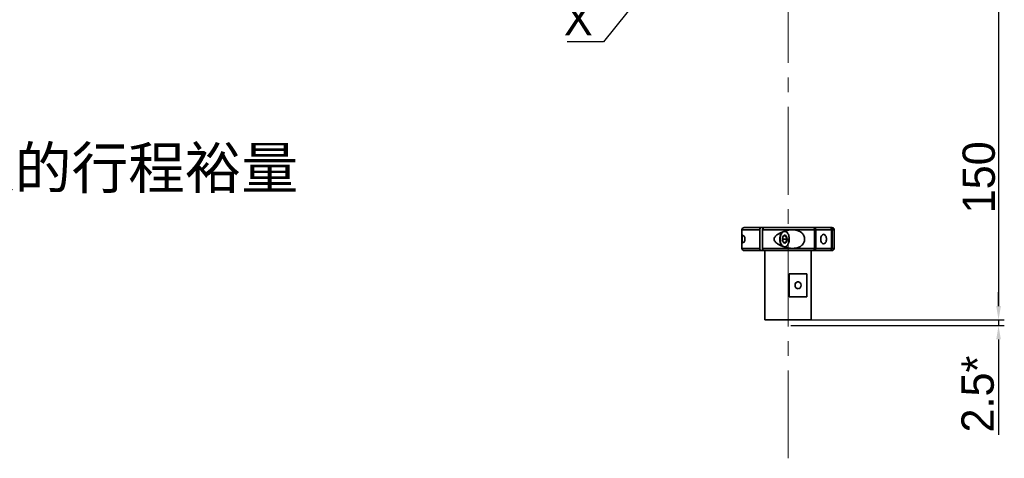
# Model space of a CAD drawing. Header units: millimetres. Extents: x 4086 to 8318, y 123 to 1549.
# Tile 21 of 54: x 6903 to 7116, y 706 to 801. Entities that reach past the tile are written whole.
import ezdxf
from ezdxf import colors
from ezdxf.entities.mleader import LeaderData, LeaderLine
from ezdxf.math import Vec2, Vec3

# ---------------------------------------------------------------- set-up
doc = ezdxf.new("R2010")
doc.units = ezdxf.units.MM
doc.linetypes.add('CENTER2', pattern=[28.575, 19.05, -3.175, 3.175, -3.175])
for name, color, linetype, lineweight in [('中心线层', 7, 'CENTER2', 0), ('粗线层', 7, 'Continuous', 35), ('细线层', 7, 'Continuous', 0)]:
    doc.layers.add(name, color=color, linetype=linetype, lineweight=lineweight)
doc.styles.get("Standard").update_dxf_attribs({"font": 'SourceHanSansCN-Normal.ttf'})
doc.dimstyles.new('直线标注', dxfattribs={"dimtxt": 7, "dimasz": 3, "dimexe": 1.25, "dimexo": 0.625, "dimtad": 1, "dimdec": 1, "dimlfac": 2, "dimdsep": 46, "dimtxsty": 'Standard', "dimcen": 2.5, "dimadec": 0, "dimazin": 0, "dimtm": 1e-09, "dimtfac": 1, "dimtdec": 1, "dimtmove": 0, "dimatfit": 3, "dimfxl": 0, "dimarcsym": 0})

# ---------------------------------------------------------------- blocks, each defined once
blk = doc.blocks.new('*D883')
at = {"layer": 'Defpoints', "color": 0}
for p in [(7069.61, 811.22), (7069.61, 736.22), (7115.23, 736.22)]:
    blk.add_point(p, dxfattribs=at)
at = {"layer": '细线层', "color": 0, "lineweight": -2}
for p, q in [((7070.24, 811.22), (7116.48, 811.22)), ((7115.23, 808.22), (7115.23, 739.22)), ((7070.24, 736.22), (7116.48, 736.22))]:
    blk.add_line(p, q, dxfattribs=at)
at = {"layer": '细线层', "color": 0}
for points in [[(7115.73, 808.22), (7114.73, 808.22), (7115.23, 811.22)], [(7114.73, 739.22), (7115.73, 739.22), (7115.23, 736.22)]]:
    blk.add_solid(points, dxfattribs=at)
at = {"layer": '细线层', "color": 0, "insert": (7110.98, 767.12), "char_height": 7, "attachment_point": 5, "rotation": 90}
blk.add_mtext('150', dxfattribs=at)
blk = doc.blocks.new('*D886')
at = {"layer": 'Defpoints', "color": 0}
for p in [(7069.61, 736.22), (7069.61, 734.97), (7115.23, 734.97)]:
    blk.add_point(p, dxfattribs=at)
at = {"layer": '细线层', "color": 0, "lineweight": -2}
for p, q in [((7115.23, 739.22), (7115.23, 742.22)), ((7070.24, 736.22), (7116.48, 736.22)), ((7115.23, 736.22), (7115.23, 734.97)), ((7070.24, 734.97), (7116.48, 734.97)), ((7115.23, 731.97), (7115.23, 711.29))]:
    blk.add_line(p, q, dxfattribs=at)
at = {"layer": '细线层', "color": 0}
for points in [[(7114.73, 739.22), (7115.73, 739.22), (7115.23, 736.22)], [(7115.73, 731.97), (7114.73, 731.97), (7115.23, 734.97)]]:
    blk.add_solid(points, dxfattribs=at)
at = {"layer": '细线层', "color": 0, "insert": (7110.74, 720.13), "char_height": 7, "attachment_point": 5, "rotation": 90}
blk.add_mtext('2.5*', dxfattribs=at)
blk = doc.blocks.new('_Dot')
at = {"color": 0, "linetype": 'ByBlock', "lineweight": -2}
blk.add_line((-0.5, 0), (-1, 0), dxfattribs=at)
at = {"color": 0, "linetype": 'ByBlock', "const_width": 0.5}
blk.add_lwpolyline([(-0.25, 0, 1), (0.25, 0, 1)], format="xyb", close=True, dxfattribs=at)

msp = doc.modelspace()

# ---------------------------------------------------------------- linework, layer by layer
at = {"layer": '中心线层'}
msp.add_line((7069.6104, 706.2091), (7069.6104, 1011.1307), dxfattribs=at)
at = {"layer": '粗线层', "color": 7, "linetype": 'Continuous'}
for p, q in [((7059.6108, 751.7244), (7059.6108, 755.7244)), ((7059.6108, 755.7244), (7063.4699, 755.7244)), ((7060.1112, 756.2244), (7079.1086, 756.2244)), ((7063.4699, 751.7243), (7063.4699, 755.7245)), ((7064.0787, 755.7245), (7064.0787, 751.7243)), ((7064.0787, 755.7244), (7079.6108, 755.7244)), ((7075.3573, 755.7244), (7075.3573, 751.7244)), ((7075.5944, 751.7244), (7075.5944, 755.7244)), ((7079.0497, 755.7244), (7079.0497, 751.7244)), ((7079.1966, 751.7244), (7079.1966, 755.7244)), ((7079.6108, 751.7244), (7079.6108, 755.7244)), ((7068.5736, 753.7244), (7068.4533, 754.0813)), ((7068.4533, 753.3675), (7068.5736, 753.7244)), ((7068.5736, 753.7244), (7069.3853, 753.7244)), ((7068.6319, 754.4692), (7069.1342, 754.4692)), ((7063.4699, 751.7244), (7059.6108, 751.7244)), ((7079.1105, 751.2244), (7060.1112, 751.2244)), ((7079.6108, 751.7244), (7064.0787, 751.7244)), ((7064.6108, 751.2244), (7064.6108, 736.2244)), ((7064.6108, 751.2244), (7064.6108, 736.2244)), ((7069.1342, 752.9796), (7068.6319, 752.9796)), ((7074.6108, 751.2244), (7074.6108, 736.2244)), ((7073.6871, 746.2244), (7069.8664, 746.2244)), ((7069.8664, 741.2244), (7069.8664, 746.2244)), ((7073.6871, 746.2244), (7073.6871, 741.2244)), ((7069.8664, 741.2244), (7073.6871, 741.2244)), ((7074.6108, 736.2244), (7064.6108, 736.2244)), ((7074.6108, 736.2244), (7064.6108, 736.2244))]:
    msp.add_line(p, q, dxfattribs=at)
for centre, radius, start, end in [((7060.1108, 755.7244), 0.5, 90, 180), ((7079.1108, 755.7244), 0.5, 0, 90), ((7068.2224, 754.1181), 1.5665, 29.41907, 31.712605), ((7060.1108, 751.7244), 0.5, 180, 270), ((7068.2232, 753.3303), 1.5656, 328.282278, 330.580007), ((7075.0401, 751.457), 0.2396, 304.47247, 306.666507), ((7079.1108, 751.7244), 0.5, 270, 0)]:
    msp.add_arc(centre, radius, start, end, dxfattribs=at)
for points, knots in [([(7063.4699, 755.7245), (7063.4699, 755.7887), (7063.4845, 755.9787), (7063.6255, 756.2244), (7063.7622, 756.2244)], [0, 0, 0, 0, 0.31971859, 1, 1, 1, 1]), ([(7064.371, 756.2244), (7064.3316, 756.2244), (7064.1285, 756.1419), (7064.0787, 755.8898), (7064.0787, 755.7245)], [0, 0, 0, 0, 0.19232204, 1, 1, 1, 1]), ([(7068.8372, 755.4299), (7068.3682, 755.2803), (7067.6815, 754.9782), (7066.8913, 754.421), (7066.5968, 753.9653), (7066.5968, 753.7244)], [0, 0, 0, 0, 0.50386433, 0.75344196, 1, 1, 1, 1]), ([(7069.5576, 754.9397), (7069.517, 755.0116), (7069.3634, 755.2474), (7069.1079, 755.439), (7068.9087, 755.4681)], [0, 0, 0, 0, 0.29095406, 1, 1, 1, 1]), ([(7073.1776, 753.7244), (7073.1776, 753.9778), (7073.0667, 754.4877), (7072.4575, 755.3097), (7071.7087, 755.6011), (7071.2205, 755.6779)], [0, 0, 0, 0, 0.25407, 0.5044913, 1, 1, 1, 1]), ([(7075.1763, 756.1889), (7075.2051, 756.169), (7075.3225, 756.0416), (7075.3573, 755.8592), (7075.3573, 755.7244)], [0, 0, 0, 0, 0.20611789, 1, 1, 1, 1]), ([(7075.5944, 755.7244), (7075.5944, 755.8487), (7075.5281, 756.0921), (7075.2959, 756.2244), (7075.1885, 756.2244)], [0, 0, 0, 0, 0.53641348, 1, 1, 1, 1]), ([(7078.7173, 756.2244), (7078.8404, 756.2244), (7079.0993, 756.1126), (7079.1966, 755.8512), (7079.1966, 755.7244)], [0, 0, 0, 0, 0.49252449, 1, 1, 1, 1]), ([(7078.7992, 756.1864), (7078.916, 756.1268), (7079.0303, 755.9514), (7079.0497, 755.7731), (7079.0497, 755.7244)], [0, 0, 0, 0, 0.72919674, 1, 1, 1, 1]), ([(7059.8614, 754.5494), (7059.783, 754.5494), (7059.6995, 754.3328), (7059.678, 754.0702), (7059.6681, 753.8485), (7059.6681, 753.7244)], [0, 0, 0, 0, 0.26877619, 0.57447053, 1, 1, 1, 1]), ([(7059.6681, 753.7244), (7059.6681, 753.6003), (7059.678, 753.3786), (7059.6995, 753.116), (7059.783, 752.8994), (7059.8614, 752.8994)], [0, 0, 0, 0, 0.42552845, 0.73122365, 1, 1, 1, 1]), ([(7060.2514, 753.7244), (7060.2514, 753.9439), (7060.1831, 754.2371), (7059.958, 754.5494), (7059.8614, 754.5494)], [0, 0, 0, 0, 0.69435089, 1, 1, 1, 1]), ([(7059.8614, 752.8994), (7059.958, 752.8994), (7060.1831, 753.2117), (7060.2514, 753.505), (7060.2514, 753.7244)], [0, 0, 0, 0, 0.30564829, 1, 1, 1, 1]), ([(7068.8372, 752.0189), (7068.3683, 752.1685), (7067.6815, 752.4706), (7066.8913, 753.0279), (7066.5968, 753.4835), (7066.5968, 753.7244)], [0, 0, 0, 0, 0.50386598, 0.75344419, 1, 1, 1, 1]), ([(7068.3403, 755.2677), (7068.253, 755.1879), (7067.9106, 754.7436), (7067.8, 754.1599), (7067.8, 753.7244)], [0, 0, 0, 0, 0.21355472, 1, 1, 1, 1]), ([(7067.8, 753.7244), (7067.8, 753.5684), (7067.8425, 753.0228), (7068.0481, 752.4485), (7068.3404, 752.1811)], [0, 0, 0, 0, 0.28257552, 1, 1, 1, 1]), ([(7069.555, 754.9416), (7069.439, 755.1292), (7069.1926, 755.388), (7068.7587, 755.4123), (7068.4691, 755.2689), (7068.2292, 755.0011), (7067.9746, 754.4922), (7067.9047, 754.036), (7067.9047, 753.7244)], [0, 0, 0, 0, 0.22499914, 0.32150927, 0.42395788, 0.54329116, 0.68222097, 1, 1, 1, 1]), ([(7067.9047, 753.7244), (7067.9047, 753.4128), (7067.9746, 752.9567), (7068.2292, 752.4478), (7068.469, 752.18), (7068.7586, 752.0366), (7069.1925, 752.0607), (7069.439, 752.3195), (7069.555, 752.5072)], [0, 0, 0, 0, 0.31776728, 0.45669265, 0.57602807, 0.67848348, 0.77499577, 1, 1, 1, 1]), ([(7068.3807, 753.7244), (7068.3848, 753.7861), (7068.4146, 754.0489), (7068.5271, 754.2967), (7068.6319, 754.4692)], [0, 0, 0, 0, 0.23455792, 1, 1, 1, 1]), ([(7068.3807, 753.7244), (7068.3807, 753.7988), (7068.4007, 754.0611), (7068.4962, 754.3351), (7068.6319, 754.4692)], [0, 0, 0, 0, 0.28049017, 1, 1, 1, 1]), ([(7068.6319, 752.9796), (7068.5955, 753.0395), (7068.4652, 753.2686), (7068.3936, 753.5314), (7068.3807, 753.7244)], [0, 0, 0, 0, 0.26600615, 1, 1, 1, 1]), ([(7068.6319, 752.9796), (7068.5912, 753.0199), (7068.4329, 753.2371), (7068.3807, 753.5158), (7068.3807, 753.7244)], [0, 0, 0, 0, 0.21531422, 1, 1, 1, 1]), ([(7069.1342, 754.4692), (7069.1749, 754.429), (7069.3332, 754.2117), (7069.3853, 753.933), (7069.3853, 753.7244)], [0, 0, 0, 0, 0.21531422, 1, 1, 1, 1]), ([(7069.1342, 754.4692), (7069.1383, 754.4075), (7069.1681, 754.1448), (7069.2805, 753.8969), (7069.3853, 753.7244)], [0, 0, 0, 0, 0.23455792, 1, 1, 1, 1]), ([(7069.3853, 753.7244), (7069.3853, 753.65), (7069.3654, 753.3877), (7069.2699, 753.1138), (7069.1342, 752.9796)], [0, 0, 0, 0, 0.28049017, 1, 1, 1, 1]), ([(7069.3853, 753.7244), (7069.3489, 753.6645), (7069.2186, 753.4355), (7069.147, 753.1726), (7069.1342, 752.9796)], [0, 0, 0, 0, 0.26600615, 1, 1, 1, 1]), ([(7069.8613, 753.7244), (7069.8613, 753.8309), (7069.8387, 754.2303), (7069.7314, 754.6315), (7069.5869, 754.8876)], [0, 0, 0, 0, 0.26591461, 1, 1, 1, 1]), ([(7069.5869, 752.5613), (7069.6323, 752.6416), (7069.7991, 753.0075), (7069.8613, 753.4159), (7069.8613, 753.7244)], [0, 0, 0, 0, 0.23025392, 1, 1, 1, 1]), ([(7071.2205, 751.771), (7071.7087, 751.8478), (7072.4575, 752.1391), (7073.0667, 752.9611), (7073.1776, 753.471), (7073.1776, 753.7244)], [0, 0, 0, 0, 0.49550834, 0.74593051, 1, 1, 1, 1]), ([(7076.7088, 753.7244), (7076.7088, 753.979), (7076.7667, 754.4157), (7077.1448, 754.7744), (7077.322, 754.7744)], [0, 0, 0, 0, 0.58965598, 1, 1, 1, 1]), ([(7077.322, 752.6744), (7077.1448, 752.6745), (7076.7667, 753.0331), (7076.7088, 753.4698), (7076.7088, 753.7244)], [0, 0, 0, 0, 0.41032501, 1, 1, 1, 1]), ([(7077.322, 754.7744), (7077.4992, 754.7744), (7077.8774, 754.4157), (7077.9353, 753.9791), (7077.9353, 753.7244)], [0, 0, 0, 0, 0.41032501, 1, 1, 1, 1]), ([(7077.9353, 753.7244), (7077.9353, 753.4698), (7077.8774, 753.0332), (7077.4992, 752.6744), (7077.322, 752.6744)], [0, 0, 0, 0, 0.58965598, 1, 1, 1, 1]), ([(7063.7622, 751.2244), (7063.7228, 751.2244), (7063.5198, 751.3069), (7063.4699, 751.559), (7063.4699, 751.7243)], [0, 0, 0, 0, 0.19232236, 1, 1, 1, 1]), ([(7064.0787, 751.7243), (7064.0787, 751.6601), (7064.0933, 751.4701), (7064.2343, 751.2244), (7064.371, 751.2244)], [0, 0, 0, 0, 0.31971979, 1, 1, 1, 1]), ([(7068.9084, 751.9807), (7068.9706, 751.9897), (7069.2473, 752.0756), (7069.4485, 752.3156), (7069.5576, 752.5092)], [0, 0, 0, 0, 0.22058385, 1, 1, 1, 1]), ([(7075.3573, 751.7244), (7075.3573, 751.6764), (7075.3438, 751.5129), (7075.2781, 751.3355), (7075.1831, 751.2648)], [0, 0, 0, 0, 0.28864673, 1, 1, 1, 1]), ([(7075.1885, 751.2244), (7075.2959, 751.2244), (7075.5281, 751.3566), (7075.5944, 751.6001), (7075.5944, 751.7244)], [0, 0, 0, 0, 0.4633213, 1, 1, 1, 1]), ([(7078.7173, 751.2244), (7078.8403, 751.2244), (7079.0992, 751.3362), (7079.1966, 751.5976), (7079.1966, 751.7244)], [0, 0, 0, 0, 0.49239236, 1, 1, 1, 1]), ([(7079.0497, 751.7244), (7079.0497, 751.6762), (7079.0306, 751.4995), (7078.9187, 751.3254), (7078.8037, 751.2648)], [0, 0, 0, 0, 0.27039646, 1, 1, 1, 1]), ([(7071.7768, 742.9744), (7071.6908, 742.9744), (7071.5131, 743.0156), (7071.2192, 743.2448), (7071.0517, 743.7244), (7071.2191, 744.204), (7071.5131, 744.4332), (7071.6908, 744.4744), (7071.7768, 744.4744)], [0, 0, 0, 0, 0.11830566, 0.24127603, 0.49998278, 0.75869799, 0.88168714, 1, 1, 1, 1]), ([(7071.7768, 744.4744), (7071.8628, 744.4744), (7072.0404, 744.4332), (7072.3343, 744.204), (7072.5018, 743.7245), (7072.3344, 743.2448), (7072.0404, 743.0156), (7071.8628, 742.9744), (7071.7768, 742.9744)], [0, 0, 0, 0, 0.11830566, 0.24127603, 0.49998278, 0.75869799, 0.88168714, 1, 1, 1, 1])]:
    msp.add_open_spline(points, degree=3, knots=knots, dxfattribs=at)
for points in [[(7070.5994, 755.7244), (7070.0038, 755.7244), (7069.4045, 755.611), (7068.8372, 755.4299)], [(7071.2205, 755.6779), (7071.0154, 755.7101), (7070.807, 755.7244), (7070.5994, 755.7244)], [(7075.07, 756.2244), (7075.1074, 756.2244), (7075.1456, 756.2102), (7075.1763, 756.1889)], [(7078.6439, 756.2244), (7078.6972, 756.2244), (7078.7517, 756.2106), (7078.7992, 756.1864)], [(7068.6319, 754.4692), (7068.6974, 754.534), (7068.883, 754.6349), (7069.0687, 754.534), (7069.1342, 754.4692)], [(7069.1342, 752.9796), (7069.0687, 752.9149), (7068.883, 752.8139), (7068.6974, 752.9149), (7068.6319, 752.9796)], [(7070.5991, 751.7244), (7070.0036, 751.7244), (7069.4045, 751.8379), (7068.8372, 752.0189)], [(7070.5991, 751.7244), (7070.8068, 751.7244), (7071.0153, 751.7387), (7071.2205, 751.771)], [(7075.1757, 751.2595), (7075.1451, 751.2385), (7075.1071, 751.2244), (7075.07, 751.2244)], [(7078.8037, 751.2648), (7078.7551, 751.2392), (7078.6988, 751.2244), (7078.6439, 751.2244)]]:
    msp.add_open_spline(points, degree=3, dxfattribs=at)

# ---------------------------------------------------------------- texts
at = {"layer": '细线层', "insert": (6815.6811, 773.6709), "char_height": 9, "width": 247.920047, "attachment_point": 1}
msp.add_mtext('(*)表示机械挡块的行程裕量', dxfattribs=at)

# ---------------------------------------------------------------- dimensions: what is measured, and where the dimension line sits
at = {"layer": '细线层'}
dim = msp.add_linear_dim(base=(7115.2265, 736.2244), p1=(7069.6104, 811.2197), p2=(7069.6108, 736.2244), angle=90, dimstyle='直线标注', dxfattribs=at)
dim.commit()
dim.dimension.update_dxf_attribs({"geometry": '*D883', "text_midpoint": (7115.2265, 767.1197), "dimtype": 160})
dim = msp.add_linear_dim(base=(7115.2265, 734.9744), p1=(7069.6104, 736.2244), p2=(7069.6104, 734.9744), angle=90, text='<>*', dimstyle='直线标注', override={"dimtxsty": 'Standard'}, dxfattribs=at)
dim.commit()
dim.dimension.update_dxf_attribs({"geometry": '*D886', "text_midpoint": (7110.7419, 720.1306)})

# ---------------------------------------------------------------- leaders
ml = msp.add_multileader_mtext('Standard', dxfattribs=at)
ml.set_content('X')
ml.set_leader_properties()
ml.set_arrow_properties(name='DOT')
ml.build(insert=Vec2(0, 0))
ml.multileader.update_dxf_attribs({"text_left_attachment_type": 6, "text_right_attachment_type": 5, "dogleg_length": 0.36})
ctx = ml.context
ctx.base_point, ctx.char_height, ctx.plane_origin = Vec3(7020.205, 796.498), 7, Vec3(7082.9097, 812.3789)
ctx.left_attachment, ctx.right_attachment, ctx.text_align_type = 6, 5, 2
notes = []
notes.append((ctx, [(0, (1, 1, 0), (7029.6224, 796.498), (-1, 0), 0.36, [(0, [(7048.0964, 819.523)], 0, [])])]))
ctx.mtext.insert, ctx.mtext.alignment, ctx.mtext.flow_direction = Vec3(7027.2624, 804.898), 3, 5
for ctx, leaders in notes:
    for number, flags, end, landing, length, lines in leaders:
        leader = LeaderData()
        leader.index, (leader.has_last_leader_line, leader.has_dogleg_vector, leader.attachment_direction) = number, flags
        leader.last_leader_point, leader.dogleg_vector, leader.dogleg_length = Vec3(end), Vec3(landing), length
        for number, points, colour, breaks in lines:
            line = LeaderLine()
            line.index, line.vertices, line.color, line.breaks = number, Vec3.list(points), colors.encode_raw_color(colour), breaks
            leader.lines.append(line)
        ctx.leaders.append(leader)

doc.saveas('drawing.dxf')
